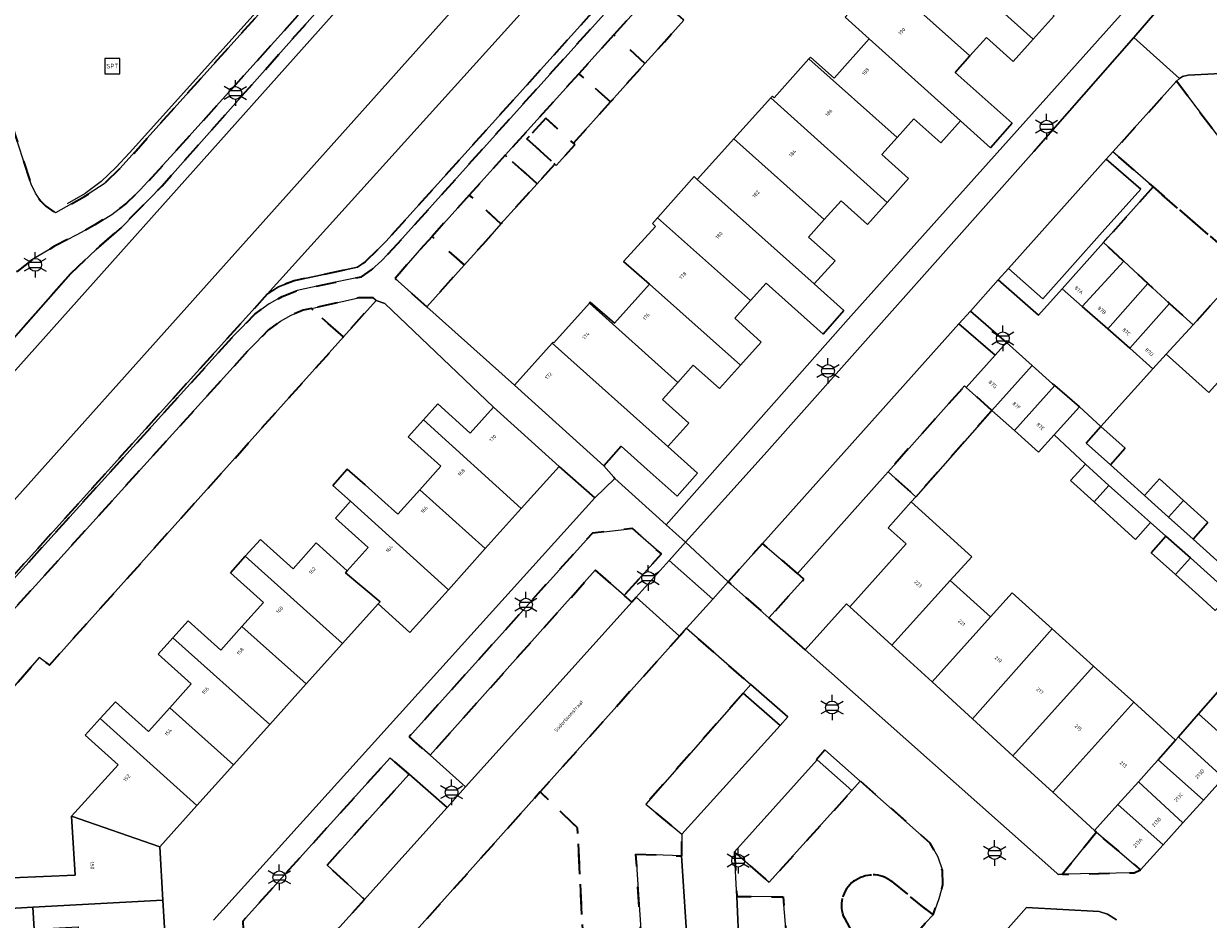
# Model space of a CAD drawing. Extents: x 105780 to 185197, y 477999 to 525027.
# Tile 84 of 256: x 106121 to 106239, y 479774 to 479863. Entities that reach past the tile are written whole.
import ezdxf
from ezdxf.enums import TextEntityAlignment as Align

# ---------------------------------------------------------------- set-up
doc = ezdxf.new("R2010")
doc.units = 0
doc.linetypes.add('XX-HIDDEN', pattern=[4, 2, -2])
for name, color, linetype, lineweight in [('B-GV-GR-MATERIAALGRENS-G', 252, 'XX-HIDDEN', 35), ('B-RO-IE-MEUBILAIR_WEGMEUBILAIR-S', 252, 'Continuous', 25), ('B-RO-IE-TERREINAFSCHEIDING_KUNSTMATIG_HEKWERK-G', 252, 'IE-TERREINAFSCHEIDING-KUNSTMATIG', 18), ('B-WE-GW-WATERGANG_SLOOT_INSTEEK-G', 252, 'Continuous', 30), ('B-XX-KG-KADASTRAAL_BEBOUWING-G', 252, 'Continuous', 20), ('B1-WE-OG-BEBOUWING-T18', 7, 'Continuous', 18), ('B1-WE-OG-TERREIN_ERF-GV', 252, 'Continuous', 18), ('B1-WE-OG-TOPOGRAFIE-T18', 10, 'Continuous', 18), ('B1-WE-VH-VERHARDING_ASFALT-GV', 252, 'Continuous', 18), ('B1-WE-VH-VERHARDING_BETON-GV', 252, 'Continuous', 18), ('B1-WE-VH-VERHARDING_BETONSTRAATSTEEN-GV', 252, 'Continuous', 18), ('B1-WE-VH-VERHARDING_TEGEL-GV', 252, 'Continuous', 18)]:
    doc.layers.add(name, color=color, linetype=linetype, lineweight=lineweight)
doc.styles.add('NLCS-ISO', font='NLCS-ISO.ttf')
doc.styles.add('NLCS-ISO-M200-T18', font='NLCS-ISO.ttf', dxfattribs={"height": 0.36})
doc.linetypes.add('IE-TERREINAFSCHEIDING-KUNSTMATIG', pattern='A,4,[82,NLCS.SHX,S=0.75,R=90,X=0,Y=0],4,-2', length=10)

# ---------------------------------------------------------------- blocks, each defined once
blk = doc.blocks.new('B-SIE-WEG_LICHTMAST-SO')
at = {"ltscale": 0.1}
for p, q in [((0, 1.27), (0, 2.53)), ((-1.1, 0.63), (-2.19, 1.27)), ((1.1, 0.63), (2.19, 1.27)), ((-1.1, -0.63), (-2.19, -1.27)), ((0, -1.27), (0, -2.53)), ((1.1, -0.63), (2.19, -1.27))]:
    blk.add_line(p, q, dxfattribs=at)
at = {"flags": 128}
for points in [[(-1.16, 0.5), (1.16, 0.5)], [(-1.16, -0.5), (1.16, -0.5)]]:
    blk.add_lwpolyline(points, dxfattribs=at)
at = {"ltscale": 0.1}
blk.add_circle((0, 0), 1.27, dxfattribs=at)
at = {"style": 'NLCS-ISO'}
blk.add_attdef('TYPE', text='', height=1.8, dxfattribs=at).set_placement((0, 2.53), align=Align.BOTTOM_CENTER)
blk = doc.blocks.new('SIE-WEG_SPEELTOESTEL-SO')
at = {"flags": 128}
blk.add_lwpolyline([(-0.75, -0.75), (0.75, -0.75), (0.75, 0.75), (-0.75, 0.75)], close=True, dxfattribs=at)
at = {"style": 'NLCS-ISO'}
blk.add_text('SPT', height=0.45, dxfattribs=at).set_placement((0, 0), align=Align.MIDDLE_CENTER)

msp = doc.modelspace()

# ---------------------------------------------------------------- linework, layer by layer
at = {"layer": 'B-GV-GR-MATERIAALGRENS-G', "flags": 128}
for points in [[(106125.867, 479837.991), (106128.411, 479840.418), (106130.906, 479842.596), (106134.921, 479846.688), (106175.519, 479892.421), (106199.006, 479918.401), (106200.676, 479920.443), (106202.793, 479923.276), (106203.984, 479924.746), (106209.16, 479930.654), (106208.578, 479931.038), (106208.265, 479931.244), (106208.37, 479931.358), (106205.604, 479933.406), (106205.052, 479932.704), (106203.999, 479931.108), (106202.358, 479927.995), (106200.73, 479924.683), (106199.171, 479921.662), (106198.234, 479920.003), (106196.844, 479918.054), (106195.515, 479916.404), (106184.165, 479903.683), (106149.389, 479864.703), (106135.786, 479849.573), (106132.772, 479846.303), (106131.421, 479844.988), (106129.963, 479843.879), (106128.286, 479842.853), (106126.585, 479841.91), (106124.283, 479840.725), (106122.209, 479839.511), (106120.578, 479838.236), (106118.556, 479836.319), (106064.233, 479775.851), (106060.395, 479771.65), (106056.439, 479767.18), (106058.776, 479764.248), (106059.036, 479764.538), (106060.087, 479763.383)], [(106105.326, 479787.378), (106105.352, 479788.243), (106105.733, 479789.911), (106106.225, 479791.577), (106106.521, 479791.98), (106107.193, 479793.083), (106108.149, 479794.343), (106112.977, 479799.785), (106142.083, 479831.912), (106144.125, 479834.003), (106145.55, 479835.033), (106146.84, 479835.764), (106148.303, 479836.344), (106152.091, 479837.169), (106154.689, 479837.711), (106155.681, 479838.395), (106156.687, 479839.321), (106157.817, 479840.5), (106196.029, 479882.995), (106197.615, 479884.698), (106198.599, 479885.577), (106199.433, 479886.187), (106200.522, 479886.804), (106202.021, 479887.246), (106204.091, 479887.621), (106210.831, 479888.091), (106223.252, 479888.242), (106222.015, 479915.179), (106221.771, 479917.374), (106221.431, 479918.593), (106221.057, 479919.624), (106220.752, 479920.188), (106219.867, 479921.314), (106219.627, 479921.044), (106219.161, 479920.588), (106219.914, 479919.636), (106220.132, 479919.231), (106220.788, 479917.166), (106221.018, 479915.101), (106222.206, 479889.229), (106210.79, 479889.091), (106203.967, 479888.615), (106201.79, 479888.22), (106200.129, 479887.731), (106198.89, 479887.028), (106197.969, 479886.355), (106196.915, 479885.413), (106195.291, 479883.669), (106191.071, 479878.959), (106157.094, 479841.191), (106155.041, 479839.169), (106154.285, 479838.647), (106148.012, 479837.304), (106146.464, 479836.691), (106145.339, 479835.967), (106106.57, 479793.008), (106105.259, 479791.534), (106104.907, 479790.611), (106104.768, 479790.176), (106104.703, 479789.891), (106104.355, 479788.371), (106104.326, 479787.408), (106104.289, 479786.118), (106104.255, 479784.985), (106104.406, 479780.793), (106105.258, 479769.822), (106106.233, 479770.38), (106105.405, 479780.85), (106105.256, 479784.988)], [(106156.052, 479876.592), (106165.722, 479887.426), (106164.153, 479887.17), (106158.398, 479886.231), (106154.891, 479886.479), (106153.575, 479886.999), (106153.007, 479887.505), (106152.704, 479887.949), (106152.888, 479888.709), (106153.394, 479889.467), (106155.361, 479891.45), (106153.429, 479890.855), (106151.382, 479890.325), (106150.256, 479889.901), (106149.402, 479889.463), (106147.288, 479887.539), (106144.246, 479884.561), (106142.971, 479883.501), (106141.463, 479882.565), (106140.067, 479881.868), (106136.83, 479880.593), (106133.822, 479879.027), (106132.725, 479878.224), (106130.855, 479876.489), (106124.45, 479869.843), (106123.699, 479869.141), (106120.525, 479866.451), (106116.699, 479862.767), (106117.28, 479861.906), (106118.32, 479859.404), (106119.903, 479853.315), (106119.968, 479853.066), (106121.962, 479846.879), (106122.41, 479845.989), (106122.921, 479845.184), (106123.439, 479844.698), (106124.384, 479844.038), (106127.263, 479845.654), (106129.204, 479846.911), (106130.767, 479848.41)], [(106186.587, 479863.112), (106183.474, 479865.884), (106179.66, 479861.655), (106182.733, 479858.81), (106184.676, 479860.974)], [(106182.733, 479858.81), (106179.66, 479861.655), (106177.2, 479858.927), (106176.193, 479857.81), (106179.331, 479855.016), (106180.274, 479856.067)], [(106179.331, 479855.016), (106176.193, 479857.81), (106168.907, 479849.732), (106172.066, 479846.918), (106173.81, 479848.862), (106171.061, 479851.373), (106172.925, 479853.412), (106175.653, 479850.917)], [(106241.294, 479849.185), (106235.353, 479857.059), (106229.074, 479850.081), (106233.05, 479846.596), (106242.164, 479838.699), (106242.362, 479838.522), (106246.195, 479842.992), (106245.228, 479843.855)], [(106172.925, 479853.412), (106171.061, 479851.373), (106173.81, 479848.862), (106173.947, 479848.736), (106175.81, 479850.774), (106175.653, 479850.917)], [(106172.066, 479846.918), (106168.907, 479849.732), (106165.351, 479845.79), (106166.876, 479844.432), (106168.489, 479842.932)], [(106233.05, 479846.596), (106228.597, 479841.62), (106228.136, 479841.105), (106230.14, 479839.25), (106232.541, 479837.027), (106234.671, 479835.055), (106237.015, 479832.954), (106242.164, 479838.699)], [(106168.489, 479842.932), (106166.876, 479844.432), (106165.351, 479845.79), (106161.66, 479841.697), (106164.841, 479838.865), (106166.709, 479840.947)], [(106164.841, 479838.865), (106161.66, 479841.697), (106160.88, 479840.832), (106158, 479837.544), (106161.136, 479834.734)], [(106156.135, 479835.37), (106155.823, 479835.621), (106154.386, 479835.605), (106153.055, 479835.308), (106149.728, 479834.568), (106152.886, 479831.741)], [(106152.886, 479831.741), (106149.728, 479834.568), (106148.901, 479834.384), (106147.72, 479833.915), (106146.653, 479833.31), (106145.463, 479832.449), (106143.571, 479830.512), (106130.908, 479816.534), (106114.499, 479798.422), (106109.729, 479793.046), (106108.884, 479791.932), (106108.129, 479790.693), (106107.706, 479789.373), (106107.389, 479787.987), (106107.3, 479784.998), (106107.33, 479784.175), (106107.445, 479780.968), (106108.74, 479764.582), (106113.649, 479764.676), (106112.516, 479786.4), (106113.004, 479787.447), (106113, 479787.488), (106114.372, 479790.383), (106122.783, 479799.997), (106123.79, 479799.239)], [(106217.084, 479824.475), (106214.552, 479826.744), (106214.38, 479826.898), (106206.804, 479818.398), (106209.547, 479815.929)], [(106177.824, 479808.636), (106180.686, 479806.148), (106184.379, 479810.254), (106181.493, 479812.782), (106177.535, 479812.32), (106159.392, 479792.158), (106161.463, 479790.318)], [(106197.835, 479808.335), (106194.379, 479811.3), (106190.98, 479807.501), (106195.021, 479803.918), (106198.47, 479807.766)], [(106181.845, 479780.527), (106186.369, 479780.355), (106186.401, 479780.354), (106186.394, 479782.498), (106182.818, 479785.496), (106192.47, 479796.476), (106193.22, 479797.331), (106186.869, 479802.905), (106186.173, 479802.127), (106172.382, 479786.703), (106176.052, 479783.126), (106176.764, 479769.204), (106182.554, 479769.5), (106182.489, 479770.512)], [(106151.278, 479779.428), (106159.386, 479788.444), (106157.521, 479790.078), (106149.431, 479781.117), (106142.921, 479773.907), (106143.566, 479762.571), (106144.258, 479762.605), (106144.392, 479763.332), (106145.146, 479764.742), (106146.155, 479766.284), (106154.968, 479776.054)], [(106176.052, 479783.126), (106172.382, 479786.703), (106157.894, 479770.501), (106160.098, 479768.351), (106176.764, 479769.204)], [(106227.432, 479782.71), (106224.075, 479778.539), (106231.16, 479778.69), (106231.81, 479778.98)]]:
    msp.add_lwpolyline(points, close=True, dxfattribs=at)
for points in [[(106207.18, 479777.81), (106211.268, 479774.506), (106211.846, 479776.102), (106212.241, 479777.524), (106212.198, 479778.903), (106211.735, 479780.25), (106210.993, 479781.635), (106204.061, 479787.763), (106203.228, 479786.82), (106195.038, 479777.743), (106191.601, 479780.775), (106191.826, 479776.345), (106196.413, 479776.301), (106196.841, 479771.25), (106197.631, 479770.106), (106198.599, 479768.235), (106199.869, 479767.795), (106201.27, 479768.071), (106205.762, 479768.234), (106202.491, 479774.176)], [(106202.491, 479774.176), (106205.762, 479768.234), (106210.515, 479773.728), (106211.268, 479774.506), (106207.18, 479777.81)]]:
    msp.add_lwpolyline(points, dxfattribs=at)
for points in [[(106207.18, 479777.81, 0.7916586), (106202.491, 479774.176)], [(106202.491, 479774.176, -0.7916586), (106207.18, 479777.81)]]:
    msp.add_lwpolyline(points, format="xyb", dxfattribs=at)
at = {"layer": 'B-RO-IE-TERREINAFSCHEIDING_KUNSTMATIG_HEKWERK-G', "flags": 128}
msp.add_lwpolyline([(106158.537, 479879.816), (106131.7, 479849.971), (106130.345, 479848.509), (106128.896, 479847.153), (106127.335, 479845.959), (106125.539, 479844.942)], dxfattribs=at)
at = {"layer": 'B-WE-GW-WATERGANG_SLOOT_INSTEEK-G', "flags": 128}
for points in [[(106211.072, 479929.207), (106209.16, 479930.654), (106203.984, 479924.746), (106202.793, 479923.276), (106200.676, 479920.443), (106199.006, 479918.401), (106175.519, 479892.421), (106134.921, 479846.688), (106130.906, 479842.596), (106128.411, 479840.418), (106125.867, 479837.991), (106060.087, 479763.383), (106060.337, 479763.108), (106061.398, 479761.943), (106108.038, 479814.554), (106113.504, 479820.72), (106191.381, 479907.981)], [(106145.339, 479835.967), (106176.558, 479870.559), (106188.912, 479884.436), (106188.504, 479887.938), (106188.096, 479891.448), (106088.02, 479779.543), (106088.364, 479779.758), (106089.068, 479779.95), (106092.398, 479780.209), (106095.105, 479780.419), (106095.536, 479780.597), (106105.259, 479791.534), (106106.57, 479793.008)]]:
    msp.add_lwpolyline(points, close=True, dxfattribs=at)
for points in [[(106067.583, 479756.935), (106087.372, 479778.883), (106088.02, 479779.543), (106188.096, 479891.448), (106216.714, 479922.85), (106217.388, 479923.589), (106216.387, 479924.727), (106212.487, 479928.181), (106211.072, 479929.207), (106191.381, 479907.981), (106113.504, 479820.72), (106108.038, 479814.554), (106061.398, 479761.943)], [(106176.558, 479870.559), (106145.339, 479835.967), (106146.464, 479836.691), (106148.012, 479837.304), (106154.285, 479838.647), (106155.041, 479839.169), (106157.094, 479841.191), (106191.071, 479878.959)]]:
    msp.add_lwpolyline(points, dxfattribs=at)
at = {"layer": 'B-XX-KG-KADASTRAAL_BEBOUWING-G', "flags": 128}
for points in [[(106216.209, 479873.234), (106218.84, 479876.171), (106211.473, 479882.769), (106208.824, 479879.811), (106208.593, 479879.553), (106213.481, 479875.174), (106209.995, 479871.282), (106212.175, 479869.33), (106221.175, 479861.233), (106223.245, 479863.543), (106220.606, 479865.908), (106222.289, 479867.787)], [(106209.995, 479871.282), (106206.566, 479867.368), (106206.297, 479867.605), (106206.14, 479867.428), (106214.918, 479859.566), (106216.55, 479861.388), (106219.193, 479859.02), (106221.175, 479861.233), (106212.175, 479869.33)], [(106214.918, 479859.566), (106206.14, 479867.428), (106202.549, 479863.394), (106204.949, 479861.264), (106213.987, 479853.14), (106216.947, 479850.474), (106219.079, 479852.914), (106213.451, 479857.928)], [(106204.949, 479861.264), (106201.47, 479857.38), (106199.117, 479859.462), (106198.97, 479859.296), (106207.694, 479851.48), (106209.37, 479853.352), (106212.037, 479850.962), (106213.987, 479853.14)], [(106198.97, 479859.296), (106195.544, 479855.421), (106195.353, 479855.589), (106195.188, 479855.406), (106206.731, 479845.064), (106208.846, 479847.425), (106206.192, 479849.803), (106207.694, 479851.48)], [(106195.188, 479855.406), (106191.552, 479851.373), (106200.494, 479843.382), (106202.151, 479845.231), (106204.774, 479842.88), (106206.731, 479845.064)], [(106191.552, 479851.373), (106187.926, 479847.351), (106199.496, 479836.989), (106201.556, 479839.289), (106198.933, 479841.638), (106200.494, 479843.382)], [(106187.926, 479847.351), (106187.614, 479847.629), (106184.014, 479843.58), (106183.983, 479843.545), (106193.191, 479835.348), (106194.743, 479837.081), (106200.369, 479832.021), (106202.444, 479834.348), (106199.496, 479836.989)], [(106183.983, 479843.545), (106183.481, 479842.98), (106183.801, 479842.692), (106180.625, 479839.217), (106183.189, 479836.972), (106192.198, 479828.944), (106194.258, 479831.242), (106191.625, 479833.6), (106193.191, 479835.348)], [(106230.14, 479839.25), (106228.136, 479841.105), (106224.029, 479836.515), (106226.019, 479834.769)], [(106232.541, 479837.027), (106230.14, 479839.25), (106226.019, 479834.769), (106228.559, 479832.541)], [(106246.363, 479834.936), (106242.362, 479838.522), (106242.164, 479838.699), (106237.015, 479832.954), (106234.35, 479830.04), (106238.568, 479826.26)], [(106183.189, 479836.972), (106179.718, 479833.097), (106177.328, 479835.194), (106177.238, 479835.093), (106185.995, 479827.249), (106187.526, 479828.958), (106190.126, 479826.63), (106192.198, 479828.944)], [(106234.671, 479835.055), (106232.541, 479837.027), (106228.559, 479832.541), (106230.729, 479830.637)], [(106177.238, 479835.093), (106173.729, 479831.163), (106173.648, 479831.234), (106173.547, 479831.121), (106185, 479820.884), (106187.079, 479823.203), (106184.467, 479825.543), (106185.995, 479827.249)], [(106237.015, 479832.954), (106234.671, 479835.055), (106230.729, 479830.637), (106233.033, 479828.571), (106234.35, 479830.04)], [(106173.547, 479831.121), (106169.816, 479826.955), (106178.664, 479818.99), (106180.393, 479820.92), (106182.967, 479818.614), (106185.915, 479815.973), (106187.948, 479818.243), (106185, 479820.884)], [(106221.077, 479828.931), (106218.545, 479831.2), (106217.414, 479829.938), (106214.552, 479826.744), (106217.084, 479824.475)], [(106221.077, 479828.931), (106217.084, 479824.475), (106219.323, 479822.469), (106223.319, 479826.928), (106223.101, 479827.117)], [(106225.75, 479824.82), (106223.319, 479826.928), (106219.323, 479822.469), (106221.71, 479820.327), (106223.262, 479822.053)], [(106167.763, 479824.78), (106165.452, 479822.214), (106162.241, 479825.106), (106160.83, 479823.539), (106170.498, 479814.747), (106174.258, 479818.931)], [(106160.83, 479823.539), (106159.312, 479821.854), (106162.548, 479818.941), (106160.449, 479816.61), (106166.935, 479810.782), (106170.498, 479814.747)], [(106227.888, 479822.877), (106226.422, 479821.234), (106228.822, 479819.094), (106230.288, 479820.737)], [(106226.347, 479819.155), (106224.869, 479817.522), (106227.205, 479815.408), (106228.679, 479817.046)], [(106160.449, 479816.61), (106158.264, 479814.185), (106155.04, 479817.089), (106153.269, 479818.656), (106151.852, 479817.046), (106153.581, 479815.469), (106163.278, 479806.713), (106166.935, 479810.782)], [(106231.004, 479814.943), (106228.679, 479817.046), (106227.205, 479815.408), (106229.526, 479813.309), (106231.306, 479811.699), (106232.783, 479813.372)], [(106232.209, 479816.043), (106234.585, 479813.902), (106236.068, 479815.538), (106233.666, 479817.704)], [(106236.068, 479815.538), (106234.585, 479813.902), (106237.011, 479811.717), (106238.466, 479813.375)], [(106153.581, 479815.469), (106152.092, 479813.815), (106155.343, 479810.887), (106153.27, 479808.584), (106153.097, 479808.392), (106156.521, 479805.523), (106156.333, 479805.314), (106159.479, 479802.486), (106163.278, 479806.713)], [(106209.084, 479815.404), (106206.835, 479812.854), (106208.609, 479811.258), (106203.009, 479805.036), (106207.169, 479801.233), (106212.955, 479807.616), (106215.104, 479809.987)], [(106234.324, 479812.011), (106232.852, 479810.36), (106235.269, 479808.207), (106236.754, 479809.86)], [(106153.27, 479808.584), (106150.207, 479811.343), (106147.905, 479808.787), (106144.672, 479811.698), (106143.177, 479810.038), (106152.803, 479801.386), (106156.333, 479805.314), (106156.521, 479805.523), (106153.097, 479808.392)], [(106143.177, 479810.038), (106141.704, 479808.402), (106144.983, 479805.45), (106142.848, 479803.079), (106149.209, 479797.387), (106152.803, 479801.386)], [(106236.754, 479809.86), (106235.269, 479808.207), (106237.588, 479806.142), (106239.203, 479804.658), (106240.739, 479806.258), (106239.071, 479807.808)], [(106216.954, 479804.017), (106212.955, 479807.616), (106207.169, 479801.233), (106211.163, 479797.582)], [(106223.058, 479802.829), (106219.095, 479806.396), (106216.954, 479804.017), (106211.163, 479797.582), (106215.169, 479793.92)], [(106142.848, 479803.079), (106140.74, 479800.738), (106137.516, 479803.642), (106135.996, 479801.954), (106145.593, 479793.363), (106149.209, 479797.387)], [(106227.138, 479799.158), (106223.058, 479802.829), (106215.169, 479793.92), (106219.156, 479790.275)], [(106135.996, 479801.954), (106134.547, 479800.345), (106137.827, 479797.392), (106135.692, 479795.021), (106142.007, 479789.374), (106145.593, 479793.363)], [(106231.124, 479795.57), (106227.138, 479799.158), (106219.156, 479790.275), (106223.116, 479786.656)], [(106135.692, 479795.021), (106133.583, 479792.68), (106130.314, 479795.624), (106128.815, 479793.958), (106138.377, 479785.333), (106142.007, 479789.374)], [(106233.169, 479789.425), (106233.547, 479789.856), (106235.28, 479791.83), (106231.124, 479795.57), (106223.116, 479786.656), (106227.262, 479782.865), (106229.567, 479785.436), (106231.594, 479787.68)], [(106239.456, 479796.59), (106237.553, 479794.421), (106242.049, 479790.355), (106243.97, 479792.49), (106244.15, 479792.504)], [(106237.553, 479794.421), (106235.568, 479792.159), (106240.023, 479788.104), (106242.049, 479790.355)], [(106128.815, 479793.958), (106127.327, 479792.306), (106130.578, 479789.379), (106125.984, 479784.277), (106134.714, 479781.258), (106138.377, 479785.333)], [(106235.568, 479792.159), (106235.28, 479791.83), (106233.547, 479789.856), (106238.027, 479785.887), (106240.023, 479788.104)], [(106233.547, 479789.856), (106233.169, 479789.425), (106231.594, 479787.68), (106236.006, 479783.641), (106238.027, 479785.887)], [(106231.594, 479787.68), (106229.567, 479785.436), (106234.037, 479781.455), (106236.006, 479783.641)], [(106229.567, 479785.436), (106227.262, 479782.865), (106227.432, 479782.71), (106231.81, 479778.98), (106234.037, 479781.455)], [(106134.714, 479781.258), (106125.984, 479784.277), (106126.321, 479778.435), (106116.899, 479778.046), (106117.025, 479774.98), (106122.151, 479775.267), (106135.021, 479775.987)], [(106135.021, 479775.987), (106122.151, 479775.267), (106122.276, 479773.096), (106126.634, 479773.348), (106126.823, 479770.072), (106135.337, 479770.543)]]:
    msp.add_lwpolyline(points, close=True, dxfattribs=at)
at = {"layer": 'B1-WE-OG-TERREIN_ERF-GV', "flags": 128}
for points in [[(106223.245, 479863.543), (106221.175, 479861.233), (106219.193, 479859.02), (106216.55, 479861.388), (106214.918, 479859.566), (106213.451, 479857.928), (106219.079, 479852.914), (106216.947, 479850.474), (106213.987, 479853.14), (106212.037, 479850.962), (106209.37, 479853.352), (106207.694, 479851.48), (106206.192, 479849.803), (106208.846, 479847.425), (106206.731, 479845.064), (106204.774, 479842.88), (106202.151, 479845.231), (106200.494, 479843.382), (106198.933, 479841.638), (106201.556, 479839.289), (106199.496, 479836.989), (106202.444, 479834.348), (106200.369, 479832.021), (106194.743, 479837.081), (106193.191, 479835.348), (106191.625, 479833.6), (106194.258, 479831.242), (106192.198, 479828.944), (106190.126, 479826.63), (106187.526, 479828.958), (106185.995, 479827.249), (106184.467, 479825.543), (106187.079, 479823.203), (106185, 479820.884), (106187.948, 479818.243), (106185.915, 479815.973), (106182.967, 479818.614), (106180.393, 479820.92), (106178.664, 479818.99), (106179.653, 479817.853), (106179.775, 479817.742), (106184.849, 479813.148), (106203.114, 479833.817), (106231.236, 479865.222)], [(106186.587, 479863.112), (106184.676, 479860.974), (106182.733, 479858.81), (106180.274, 479856.067), (106179.331, 479855.016), (106175.653, 479850.917), (106175.81, 479850.774), (106173.947, 479848.736), (106173.81, 479848.862), (106172.066, 479846.918), (106168.489, 479842.932), (106166.709, 479840.947), (106164.841, 479838.865), (106161.136, 479834.734), (106169.816, 479826.955), (106173.547, 479831.121), (106173.648, 479831.234), (106173.729, 479831.163), (106177.238, 479835.093), (106177.328, 479835.194), (106179.718, 479833.097), (106183.189, 479836.972), (106180.625, 479839.217), (106183.801, 479842.692), (106183.481, 479842.98), (106183.983, 479843.545), (106184.014, 479843.58), (106187.614, 479847.629), (106187.926, 479847.351), (106191.552, 479851.373), (106195.188, 479855.406), (106195.353, 479855.589), (106195.544, 479855.421), (106198.97, 479859.296), (106199.117, 479859.462), (106201.47, 479857.38), (106204.949, 479861.264), (106202.549, 479863.394)], [(106116.899, 479778.046), (106126.321, 479778.435), (106125.984, 479784.277), (106130.578, 479789.379), (106127.327, 479792.306), (106128.815, 479793.958), (106130.314, 479795.624), (106133.583, 479792.68), (106135.692, 479795.021), (106137.827, 479797.392), (106134.547, 479800.345), (106135.996, 479801.954), (106137.516, 479803.642), (106140.74, 479800.738), (106142.848, 479803.079), (106144.983, 479805.45), (106141.704, 479808.402), (106143.177, 479810.038), (106144.672, 479811.698), (106147.905, 479808.787), (106150.207, 479811.343), (106153.27, 479808.584), (106155.343, 479810.887), (106152.092, 479813.815), (106153.581, 479815.469), (106151.852, 479817.046), (106153.269, 479818.656), (106155.04, 479817.089), (106158.264, 479814.185), (106160.449, 479816.61), (106162.548, 479818.941), (106159.312, 479821.854), (106160.83, 479823.539), (106162.241, 479825.106), (106165.452, 479822.214), (106167.763, 479824.78), (106156.983, 479835.055), (106156.135, 479835.37), (106152.886, 479831.741), (106123.79, 479799.239), (106122.783, 479799.997), (106114.372, 479790.383)], [(106238.568, 479826.26), (106234.35, 479830.04), (106233.033, 479828.571), (106227.888, 479822.877), (106230.288, 479820.737), (106228.822, 479819.094), (106232.209, 479816.043), (106233.666, 479817.704), (106236.068, 479815.538), (106238.466, 479813.375), (106237.011, 479811.717), (106240.337, 479808.721)], [(106239.203, 479804.658), (106237.588, 479806.142), (106235.269, 479808.207), (106232.852, 479810.36), (106234.324, 479812.011), (106232.783, 479813.372), (106231.306, 479811.699), (106229.526, 479813.309), (106227.205, 479815.408), (106224.869, 479817.522), (106226.347, 479819.155), (106223.262, 479822.053), (106221.71, 479820.327), (106219.323, 479822.469), (106217.084, 479824.475), (106209.547, 479815.929), (106209.084, 479815.404), (106215.104, 479809.987), (106212.955, 479807.616), (106216.954, 479804.017), (106219.095, 479806.396), (106223.058, 479802.829), (106227.138, 479799.158), (106231.124, 479795.57), (106235.28, 479791.83), (106235.568, 479792.159), (106237.553, 479794.421), (106239.456, 479796.59)], [(106140.029, 479774.005), (106177.785, 479815.809), (106174.258, 479818.931), (106170.498, 479814.747), (106166.935, 479810.782), (106163.278, 479806.713), (106159.479, 479802.486), (106156.333, 479805.314), (106152.803, 479801.386), (106149.209, 479797.387), (106145.593, 479793.363), (106142.007, 479789.374), (106138.377, 479785.333), (106134.714, 479781.258), (106135.021, 479775.987), (106135.337, 479770.543)], [(106122.276, 479773.096), (106122.151, 479775.267), (106117.025, 479774.98)], [(106229.437, 479774.012), (106228.521, 479774.59), (106227.702, 479774.861), (106220.523, 479775.259), (106206.895, 479759.879)]]:
    msp.add_lwpolyline(points, dxfattribs=at)
for points in [[(106206.835, 479812.854), (106209.084, 479815.404), (106209.547, 479815.929), (106206.804, 479818.398), (106206.513, 479818.071), (106197.835, 479808.335), (106198.47, 479807.766), (106195.021, 479803.918), (106198.59, 479800.752), (106202.684, 479805.333), (106203.009, 479805.036), (106208.609, 479811.258)], [(106211.163, 479797.582), (106207.169, 479801.233), (106203.009, 479805.036), (106202.684, 479805.333), (106198.59, 479800.752), (106223.511, 479778.645), (106223.64, 479778.53), (106224.075, 479778.539), (106227.432, 479782.71), (106227.262, 479782.865), (106223.116, 479786.656), (106219.156, 479790.275), (106215.169, 479793.92)]]:
    msp.add_lwpolyline(points, close=True, dxfattribs=at)
at = {"layer": 'B1-WE-VH-VERHARDING_ASFALT-GV', "flags": 128}
for points in [[(106196.029, 479882.995), (106157.817, 479840.5), (106156.687, 479839.321), (106155.681, 479838.395), (106154.689, 479837.711), (106152.091, 479837.169), (106148.303, 479836.344), (106146.84, 479835.764), (106145.55, 479835.033), (106144.125, 479834.003), (106142.083, 479831.912), (106112.977, 479799.785)], [(106114.499, 479798.422), (106130.908, 479816.534), (106143.571, 479830.512), (106145.463, 479832.449), (106146.653, 479833.31), (106147.72, 479833.915), (106148.901, 479834.384), (106149.728, 479834.568), (106153.055, 479835.308), (106154.386, 479835.605), (106155.823, 479835.621), (106156.135, 479835.37), (106156.983, 479835.055), (106167.763, 479824.78), (106174.258, 479818.931), (106177.785, 479815.809), (106179.775, 479817.742), (106179.653, 479817.853), (106178.664, 479818.99), (106169.816, 479826.955), (106161.136, 479834.734), (106158, 479837.544), (106160.88, 479840.832), (106161.66, 479841.697), (106165.351, 479845.79), (106168.907, 479849.732), (106176.193, 479857.81), (106177.2, 479858.927), (106179.66, 479861.655), (106183.474, 479865.884)], [(106157.894, 479770.501), (106172.382, 479786.703), (106186.173, 479802.127), (106181.88, 479805.98), (106181.441, 479805.492), (106173.757, 479796.947), (106164.983, 479787.191), (106163.146, 479785.148), (106158.97, 479780.504), (106154.968, 479776.054), (106146.155, 479766.284)]]:
    msp.add_lwpolyline(points, dxfattribs=at)
for points in [[(106214.961, 479834.307), (106217.715, 479837.385), (106218.724, 479838.513), (106228.409, 479849.338), (106229.074, 479850.081), (106235.353, 479857.059), (106235.666, 479857.324), (106231.128, 479861.388), (106221.234, 479850.1), (106194.552, 479820.071), (106186.765, 479811.412), (106190.98, 479807.501), (106194.379, 479811.3), (106213.826, 479833.038)], [(106186.765, 479811.412), (106185.131, 479809.595), (106189.446, 479805.786), (106190.98, 479807.501)]]:
    msp.add_lwpolyline(points, close=True, dxfattribs=at)
at = {"layer": 'B1-WE-VH-VERHARDING_BETON-GV', "flags": 128}
for points in [[(106120.578, 479838.236), (106122.209, 479839.511), (106124.283, 479840.725), (106126.585, 479841.91), (106128.286, 479842.853), (106129.963, 479843.879), (106131.421, 479844.988), (106132.772, 479846.303), (106135.786, 479849.573), (106149.389, 479864.703), (106184.165, 479903.683), (106195.515, 479916.404), (106196.844, 479918.054), (106198.234, 479920.003), (106199.171, 479921.662), (106200.73, 479924.683), (106202.358, 479927.995), (106203.999, 479931.108), (106205.052, 479932.704), (106205.604, 479933.406), (106206.216, 479934.183), (106207.825, 479936.022), (106209.14, 479937.511), (106227.589, 479958.07)], [(106156.052, 479876.592), (106130.767, 479848.41), (106129.204, 479846.911), (106127.263, 479845.654), (106124.384, 479844.038), (106123.439, 479844.698), (106122.921, 479845.184), (106122.41, 479845.989), (106121.962, 479846.879), (106119.968, 479853.066)]]:
    msp.add_lwpolyline(points, dxfattribs=at)
at = {"layer": 'B1-WE-VH-VERHARDING_BETONSTRAATSTEEN-GV', "flags": 128}
for points in [[(106251.929, 479862.71), (106246.762, 479867.315), (106235.7, 479866.533), (106235.633, 479866.53), (106233.234, 479863.79), (106231.128, 479861.388), (106235.666, 479857.324), (106235.949, 479857.527), (106236.512, 479857.664), (106242.316, 479857.963), (106247.918, 479858.251)], [(106244.164, 479855.434), (106242.316, 479857.963), (106236.512, 479857.664), (106235.949, 479857.527), (106235.666, 479857.324), (106235.353, 479857.059), (106241.294, 479849.185), (106245.228, 479843.855), (106246.195, 479842.992), (106250.275, 479847.747), (106248.887, 479849.157), (106247.956, 479850.245)], [(106228.559, 479832.541), (106226.019, 479834.769), (106224.029, 479836.515), (106221.689, 479833.901), (106217.715, 479837.385), (106214.961, 479834.307), (106218.545, 479831.2), (106221.077, 479828.931), (106223.101, 479827.117), (106223.319, 479826.928), (106225.75, 479824.82), (106227.888, 479822.877), (106233.033, 479828.571), (106230.729, 479830.637)], [(106189.446, 479805.786), (106185.131, 479809.595), (106181.88, 479805.98), (106186.173, 479802.127), (106186.869, 479802.905)], [(106196.114, 479793.281), (106192.47, 479796.476), (106182.818, 479785.496), (106186.394, 479782.498)], [(106211.268, 479774.506), (106210.515, 479773.728), (106205.762, 479768.234), (106201.27, 479768.071), (106199.869, 479767.795), (106198.599, 479768.235), (106197.631, 479770.106), (106192.151, 479769.779), (106192.055, 479770.978), (106191.826, 479776.345), (106191.601, 479780.775), (106199.795, 479789.857), (106199.729, 479789.915), (106200.555, 479790.862), (106204.061, 479787.763), (106210.993, 479781.635), (106211.735, 479780.25), (106212.198, 479778.903), (106212.241, 479777.524), (106211.846, 479776.102)], [(106203.228, 479786.82), (106199.795, 479789.857), (106191.601, 479780.775), (106195.038, 479777.743)], [(106186.369, 479780.355), (106181.845, 479780.527), (106182.489, 479770.512), (106186.984, 479770.794)], [(106196.413, 479776.301), (106191.826, 479776.345), (106192.055, 479770.978), (106196.841, 479771.25)]]:
    msp.add_lwpolyline(points, close=True, dxfattribs=at)
for points in [[(106240.023, 479788.104), (106238.027, 479785.887), (106236.006, 479783.641), (106234.037, 479781.455), (106231.81, 479778.98), (106231.16, 479778.69), (106224.075, 479778.539), (106223.64, 479778.53), (106223.511, 479778.645), (106198.59, 479800.752), (106195.021, 479803.918), (106190.98, 479807.501), (106189.446, 479805.786), (106186.869, 479802.905), (106193.22, 479797.331), (106196.871, 479794.126), (106196.114, 479793.281), (106186.394, 479782.498), (106186.401, 479780.354), (106186.369, 479780.355), (106186.984, 479770.794)], [(106206.895, 479759.879), (106220.523, 479775.259), (106227.702, 479774.861), (106228.521, 479774.59), (106229.437, 479774.012)]]:
    msp.add_lwpolyline(points, dxfattribs=at)
at = {"layer": 'B1-WE-VH-VERHARDING_TEGEL-GV', "flags": 128}
for points in [[(106221.234, 479850.1), (106231.128, 479861.388), (106233.234, 479863.79), (106231.499, 479865.516), (106231.236, 479865.222), (106203.114, 479833.817), (106184.849, 479813.148), (106186.765, 479811.412), (106194.552, 479820.071)], [(106218.724, 479838.513), (106217.715, 479837.385), (106221.689, 479833.901), (106224.029, 479836.515), (106228.136, 479841.105), (106228.597, 479841.62), (106233.05, 479846.596), (106229.074, 479850.081), (106228.409, 479849.338), (106231.818, 479846.366), (106228.02, 479842.12), (106222.127, 479835.531)], [(106228.409, 479849.338), (106218.724, 479838.513), (106222.127, 479835.531), (106228.02, 479842.12), (106231.818, 479846.366)], [(106214.961, 479834.307), (106213.826, 479833.038), (106217.414, 479829.938), (106218.545, 479831.2)], [(106214.38, 479826.898), (106214.552, 479826.744), (106217.414, 479829.938), (106213.826, 479833.038), (106194.379, 479811.3), (106197.835, 479808.335), (106206.513, 479818.071), (106206.804, 479818.398)], [(106181.441, 479805.492), (106180.686, 479806.148), (106177.824, 479808.636), (106161.463, 479790.318), (106164.983, 479787.191), (106173.757, 479796.947)], [(106193.22, 479797.331), (106192.47, 479796.476), (106196.114, 479793.281), (106196.871, 479794.126)], [(106200.555, 479790.862), (106199.729, 479789.915), (106199.795, 479789.857), (106203.228, 479786.82), (106204.061, 479787.763)], [(106163.146, 479785.148), (106159.386, 479788.444), (106151.278, 479779.428), (106154.968, 479776.054), (106158.97, 479780.504)]]:
    msp.add_lwpolyline(points, close=True, dxfattribs=at)
for points in [[(106240.337, 479808.721), (106237.011, 479811.717), (106234.585, 479813.902), (106232.209, 479816.043), (106228.822, 479819.094), (106226.422, 479821.234), (106227.888, 479822.877), (106225.75, 479824.82), (106223.262, 479822.053), (106226.347, 479819.155), (106228.679, 479817.046), (106231.004, 479814.943), (106232.783, 479813.372), (106234.324, 479812.011), (106236.754, 479809.86), (106239.071, 479807.808)], [(106142.921, 479773.907), (106149.431, 479781.117), (106157.521, 479790.078), (106159.386, 479788.444), (106163.146, 479785.148), (106164.983, 479787.191), (106161.463, 479790.318), (106159.392, 479792.158), (106177.535, 479812.32), (106181.493, 479812.782), (106184.379, 479810.254), (106180.686, 479806.148), (106181.441, 479805.492), (106181.88, 479805.98), (106185.131, 479809.595), (106186.765, 479811.412), (106184.849, 479813.148), (106179.775, 479817.742), (106177.785, 479815.809), (106140.029, 479774.005)]]:
    msp.add_lwpolyline(points, dxfattribs=at)

# ---------------------------------------------------------------- block references
at = {"layer": 'B-RO-IE-MEUBILAIR_WEGMEUBILAIR-S'}
msp.add_blockref('SIE-WEG_SPEELTOESTEL-SO', (106130.02, 479858.564), dxfattribs=at)
at = {"layer": 'B-RO-IE-MEUBILAIR_WEGMEUBILAIR-S', "xscale": 0.5, "yscale": 0.5, "zscale": 0.5}
for p in [(106142.195, 479855.904), (106222.501, 479852.569), (106122.377, 479838.886), (106218.173, 479831.612), (106200.858, 479828.373), (106183.064, 479807.87), (106170.959, 479805.242), (106201.261, 479795.05), (106163.598, 479786.661), (106217.362, 479780.639), (106191.963, 479779.879), (106146.545, 479778.244)]:
    msp.add_blockref('B-SIE-WEG_LICHTMAST-SO', p, dxfattribs=at)

# ---------------------------------------------------------------- texts
at = {"layer": 'B1-WE-OG-BEBOUWING-T18', "style": 'NLCS-ISO-M200-T18'}
for s, rotation, p in [('190', 48.2, (106208.164, 479862.006)), ('188', 48.2, (106204.587, 479858.012)), ('186', 48.2, (106200.945, 479853.948)), ('184', 48.2, (106197.352, 479849.936)), ('182', 48.2, (106193.735, 479845.898)), ('180', 48.2, (106190.078, 479841.816)), ('178', 48.2, (106186.501, 479837.822)), ('87A', 318.7, (106225.699, 479836.38)), ('87B', 318.7, (106227.979, 479834.38)), ('176', 48.2, (106182.86, 479833.758)), ('174', 48.2, (106176.901, 479831.864)), ('87C', 318.7, (106230.402, 479832.254)), ('87D', 318.1, (106232.671, 479830.239)), ('172', 48.2, (106173.207, 479827.895)), ('87G', 318.1, (106217.174, 479827.057)), ('87F', 318.1, (106219.518, 479824.957)), ('87E', 319.1, (106221.887, 479822.876)), ('170', 48, (106167.68, 479821.716)), ('168', 46.5, (106164.557, 479818.326)), ('166', 46.5, (106160.883, 479814.652)), ('164', 46.5, (106157.426, 479810.763)), ('162', 47.8, (106149.808, 479808.606)), ('223', 318, (106209.783, 479807.295)), ('160', 47.7, (106146.568, 479804.716)), ('221', 318.4, (106214.091, 479803.458)), ('158', 47.8, (106142.676, 479800.61)), ('219', 318.3, (106217.723, 479799.824)), ('156', 47.8, (106139.219, 479796.721)), ('217', 318.4, (106221.85, 479796.69)), ('215', 318.3, (106225.647, 479793.056)), ('154', 47.8, (106135.546, 479792.615)), ('213', 318.4, (106230.104, 479789.426)), ('213D', 48, (106237.657, 479788.465)), ('152', 47.8, (106131.44, 479788.077)), ('213C', 48, (106235.584, 479786.162)), ('213B', 48, (106233.369, 479783.702)), ('213A', 48, (106231.527, 479781.656)), ('150', 274.2, (106128.021, 479779.405))]:
    msp.add_text(s, height=0.36, rotation=rotation, dxfattribs=at).set_placement(p, align=Align.MIDDLE)
at = {"layer": 'B1-WE-OG-TOPOGRAFIE-T18', "style": 'NLCS-ISO-M200-T18'}
msp.add_text('Söderblomstraat', height=0.36, rotation=48.2, dxfattribs=at).set_placement((106175.195, 479794.204), align=Align.MIDDLE)

doc.saveas('drawing.dxf')
